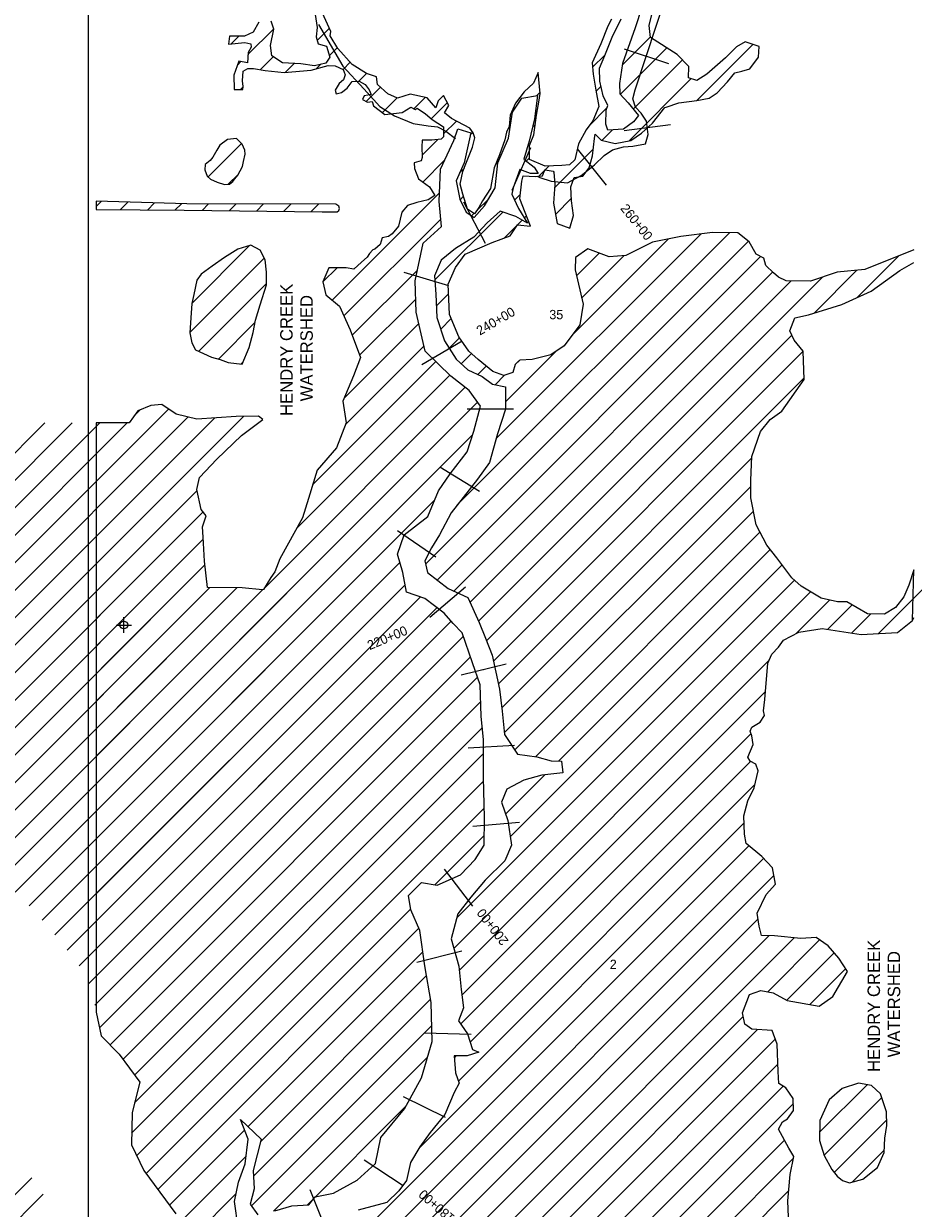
# Model space of a CAD drawing. Extents: x 203699 to 220411, y 773522 to 804778.
# Tile 4 of 7: x 209276 to 214998, y 788078 to 795695. Entities that reach past the tile are written whole.
import ezdxf
from ezdxf.enums import TextEntityAlignment as Align

# ---------------------------------------------------------------- set-up
doc = ezdxf.new("R2010")
doc.units = 0
doc.header["$LTSCALE"] = 1000
doc.header["$PDMODE"] = 34
doc.header["$PDSIZE"] = 50
doc.linetypes.add('STREAM', pattern=[0])
doc.layers.get('0').update_dxf_attribs({"linetype": 'CONTINUOUS'})
for name, color, linetype in [('BORDER', 1, 'CONTINUOUS'), ('SEC', 2, 'CONTINUOUS'), ('STATIONS', 7, 'CONTINUOUS'), ('TEXT', 7, 'CONTINUOUS'), ('TRUNKS', 5, 'STREAM'), ('WATER', 4, 'CONTINUOUS'), ('WETDBA', 12, 'CONTINUOUS'), ('WETFILL', 8, 'CONTINUOUS')]:
    doc.layers.add(name, color=color, linetype=linetype)

# ---------------------------------------------------------------- blocks, each defined once
blk = doc.blocks.new('*X')
at = {"color": 0}
for p, q in [((210718.5, 795495.8), (210885, 795662.4)), ((210718.5, 795495.8), (210885, 795662.4)), ((211163.8, 795587.6), (211242.4, 795666.2)), ((211163.8, 795587.6), (211242.4, 795666.2)), ((210611.7, 795565.8), (210660.1, 795614.2)), ((210611.7, 795565.8), (210660.1, 795614.2)), ((213126.1, 795428.5), (213307.7, 795610.1)), ((213126.1, 795428.5), (213307.7, 795610.1)), ((211242, 795489), (211293.6, 795540.5)), ((211242, 795489), (211293.6, 795540.5)), ((212935.9, 795415.1), (213014.2, 795493.5)), ((212935.9, 795415.1), (213014.2, 795493.5)), ((213115.3, 795240.9), (213413.4, 795539.1)), ((213115.3, 795240.9), (213413.4, 795539.1)), ((213604.4, 795199.8), (213966.7, 795562)), ((213604.4, 795199.8), (213966.7, 795562)), ((210651.3, 795428.6), (210673.5, 795450.8)), ((210651.3, 795428.6), (210673.5, 795450.8)), ((210797.8, 795398.4), (210881.8, 795482.3)), ((210797.8, 795398.4), (210881.8, 795482.3)), ((210958.2, 795382), (211015.7, 795439.5)), ((210958.2, 795382), (211015.7, 795439.5)), ((211157, 795404), (211185.1, 795432.1)), ((211157, 795404), (211185.1, 795432.1)), ((211331.1, 795401.3), (211377, 795447.2)), ((211331.1, 795401.3), (211377, 795447.2)), ((213197.6, 795146.5), (213513.3, 795462.2)), ((213197.6, 795146.5), (213513.3, 795462.2)), ((211432.2, 795325.6), (211481.1, 795374.5)), ((211432.2, 795325.6), (211481.1, 795374.5)), ((213168.5, 794940.6), (213569.6, 795341.7)), ((213168.5, 794940.6), (213569.6, 795341.7)), ((210671.4, 795272), (210687.4, 795287.9)), ((210671.4, 795272), (210687.4, 795287.9)), ((211478.9, 795195.5), (211570.8, 795287.4)), ((211478.9, 795195.5), (211570.8, 795287.4)), ((212957.9, 795260.3), (212989.9, 795292.4)), ((212957.9, 795260.3), (212989.9, 795292.4)), ((211583.7, 795123.6), (211676.9, 795216.8)), ((211583.7, 795123.6), (211676.9, 795216.8)), ((211784.9, 795148), (211858.2, 795221.3)), ((211784.9, 795148), (211858.2, 795221.3)), ((211898.3, 795084.6), (212000.8, 795187.1)), ((211898.3, 795084.6), (212000.8, 795187.1)), ((212576.7, 795232.6), (212597.7, 795253.7)), ((212576.7, 795232.6), (212597.7, 795253.7)), ((212912.7, 795038.3), (213028.1, 795153.7)), ((212912.7, 795038.3), (213028.1, 795153.7)), ((211976.8, 794986.4), (212059.5, 795069.1)), ((211976.8, 794986.4), (212059.5, 795069.1)), ((212400.6, 795056.6), (212411.3, 795067.3)), ((212400.6, 795056.6), (212411.3, 795067.3)), ((212549.4, 795028.6), (212567.8, 795047)), ((212549.4, 795028.6), (212567.8, 795047)), ((212149.1, 794981.9), (212164.5, 794997.2)), ((212149.1, 794981.9), (212164.5, 794997.2)), ((212995.5, 794944.4), (213064.1, 795012.9)), ((212995.5, 794944.4), (213064.1, 795012.9)), ((210462.8, 794709.8), (210678.1, 794925.1)), ((210462.8, 794709.8), (210678.1, 794925.1)), ((211839.1, 794848.7), (211940.5, 794950)), ((211839.1, 794848.7), (211940.5, 794950)), ((212691, 794639.9), (212939.7, 794888.6)), ((212691, 794639.9), (212939.7, 794888.6)), ((211788.2, 794797.7), (211791.1, 794800.7)), ((211788.2, 794797.7), (211791.1, 794800.7)), ((211843.9, 794676.7), (211983.6, 794816.3)), ((211843.9, 794676.7), (211983.6, 794816.3)), ((212310.7, 794789.9), (212330.6, 794809.8)), ((212310.7, 794789.9), (212330.6, 794809.8)), ((212509.3, 794811.7), (212530.1, 794832.5)), ((212509.3, 794811.7), (212530.1, 794832.5)), ((210591.9, 794662.1), (210657.4, 794727.6)), ((210591.9, 794662.1), (210657.4, 794727.6)), ((212080.3, 794736.3), (212110.6, 794766.6)), ((212080.3, 794736.3), (212110.6, 794766.6)), ((212589.4, 794715.1), (212654.1, 794779.8)), ((212589.4, 794715.1), (212654.1, 794779.8)), ((211261.5, 793917.5), (211950.4, 794606.4)), ((211261.5, 793917.5), (211950.4, 794606.4)), ((212083.7, 794562.9), (212105.8, 794585.1)), ((212083.7, 794562.9), (212105.8, 794585.1)), ((212434.1, 794559.7), (212470.6, 794596.3)), ((212434.1, 794559.7), (212470.6, 794596.3)), ((212696.8, 794468.9), (212800, 794572.1)), ((212696.8, 794468.9), (212800, 794572.1)), ((209742.3, 794519.6), (209774.6, 794551.9)), ((209897.8, 794498.4), (209946.5, 794547.1)), ((210073.2, 794496.9), (210118.4, 794542.2)), ((210248.5, 794495.5), (210290.4, 794537.3)), ((210423.4, 794493.6), (210465.9, 794536.1)), ((210598.1, 794491.5), (210642.4, 794535.8)), ((210772.8, 794489.5), (210818.9, 794535.6)), ((210947.6, 794487.4), (210995.4, 794535.3)), ((211122.3, 794485.4), (211172, 794535.1)), ((212190.3, 794492.8), (212267.4, 794569.8)), ((212190.3, 794492.8), (212267.4, 794569.8)), ((211336.3, 793815.5), (211958.9, 794438.1)), ((211336.3, 793815.5), (211958.9, 794438.1)), ((211921.3, 794046.9), (212358.1, 794483.8)), ((211921.3, 794046.9), (212358.1, 794483.8)), ((212157.2, 794459.7), (212172, 794474.4)), ((212157.2, 794459.7), (212172, 794474.4)), ((212367.5, 794316.4), (212483, 794431.9)), ((212367.5, 794316.4), (212483, 794431.9)), ((212496.2, 794445.1), (212510.1, 794458.9)), ((212496.2, 794445.1), (212510.1, 794458.9)), ((212065.4, 792600), (213815.3, 794350)), ((212065.4, 792600), (213815.3, 794350)), ((212786.5, 794381.8), (212790.8, 794386.2)), ((212786.5, 794381.8), (212790.8, 794386.2)), ((210359, 793898.9), (210728.3, 794268.2)), ((210359, 793898.9), (210728.3, 794268.2)), ((211861.7, 792219.6), (213938.2, 794296.1)), ((211861.7, 792219.6), (213938.2, 794296.1)), ((212314, 793025.4), (213631, 794342.4)), ((212314, 793025.4), (213631, 794342.4)), ((212802, 793690.3), (213422, 794310.2)), ((212802, 793690.3), (213422, 794310.2)), ((211936.2, 792117.3), (214016.5, 794197.6)), ((211936.2, 792117.3), (214016.5, 794197.6)), ((212831.6, 794073.4), (212978.2, 794220)), ((212831.6, 794073.4), (212978.2, 794220)), ((212864.9, 793929.9), (213139.5, 794204.5)), ((212864.9, 793929.9), (213139.5, 794204.5)), ((214637.2, 793934.4), (214905.2, 794202.4)), ((214637.2, 793934.4), (214905.2, 794202.4)), ((210345.6, 793708.7), (210823.8, 794186.9)), ((210345.6, 793708.7), (210823.8, 794186.9)), ((211201.4, 794034.1), (211291.9, 794124.6)), ((211201.4, 794034.1), (211291.9, 794124.6)), ((211389, 793691.4), (211808.7, 794111.1)), ((211389, 793691.4), (211808.7, 794111.1)), ((212042.4, 792046.8), (214094.5, 794098.8)), ((212042.4, 792046.8), (214094.5, 794098.8)), ((212146.2, 791973.7), (214213.5, 794041.1)), ((212146.2, 791973.7), (214213.5, 794041.1)), ((212202.4, 791853.1), (214414.8, 794065.6)), ((212202.4, 791853.1), (214414.8, 794065.6)), ((214360.1, 793834.1), (214635.1, 794109.1)), ((214360.1, 793834.1), (214635.1, 794109.1)), ((210401.9, 793588.2), (210837.7, 794024)), ((210401.9, 793588.2), (210837.7, 794024)), ((211436.9, 793562.6), (211797.8, 793923.5)), ((211436.9, 793562.6), (211797.8, 793923.5)), ((211930.9, 793879.8), (212009.3, 793958.1)), ((211930.9, 793879.8), (212009.3, 793958.1)), ((210528.3, 793537.9), (210763.9, 793773.5)), ((210528.3, 793537.9), (210763.9, 793773.5)), ((211335.3, 793284.2), (211817.5, 793766.4)), ((211335.3, 793284.2), (211817.5, 793766.4)), ((211958.9, 793731), (212026.9, 793799)), ((211958.9, 793731), (212026.9, 793799)), ((212013.1, 793608.4), (212080.3, 793675.6)), ((212013.1, 793608.4), (212080.3, 793675.6)), ((212253.6, 791727.6), (214217.7, 793691.7)), ((212253.6, 791727.6), (214217.7, 793691.7)), ((211345.5, 793117.6), (211850.1, 793622.2)), ((211345.5, 793117.6), (211850.1, 793622.2)), ((212297.6, 791594.8), (214290.9, 793588.2)), ((212297.6, 791594.8), (214290.9, 793588.2)), ((212374.7, 793262.9), (212697.3, 793585.6)), ((212374.7, 793262.9), (212697.3, 793585.6)), ((210673.3, 793506.1), (210688.5, 793521.3)), ((210673.3, 793506.1), (210688.5, 793521.3)), ((211134.4, 792729.7), (211926.8, 793522.1)), ((211134.4, 792729.7), (211926.8, 793522.1)), ((212090, 793508.5), (212156.4, 793574.9)), ((212090, 793508.5), (212156.4, 793574.9)), ((212437.7, 793502.7), (212461.5, 793526.5)), ((212437.7, 793502.7), (212461.5, 793526.5)), ((211031.3, 792449.8), (212016.8, 793435.4)), ((211031.3, 792449.8), (212016.8, 793435.4)), ((212197.8, 793439.6), (212251.2, 793493)), ((212197.8, 793439.6), (212251.2, 793493)), ((212308, 793373), (212368.8, 793433.8)), ((212308, 793373), (212368.8, 793433.8)), ((210826.5, 792068.3), (212114.6, 793356.3)), ((210826.5, 792068.3), (212114.6, 793356.3)), ((212329.9, 791450.4), (214296.5, 793417)), ((212329.9, 791450.4), (214296.5, 793417)), ((208931.8, 791941.4), (210207.7, 793217.2)), ((209131.6, 790196.6), (212195.9, 793260.9)), ((209742.3, 790807.3), (212195.9, 793260.9)), ((209742.3, 792751.9), (210207.7, 793217.2)), ((209985.6, 793172), (210025.5, 793211.9)), ((209985.6, 793172), (210025.5, 793211.9)), ((208702.1, 792242), (209589, 793128.9)), ((208757.3, 792473.9), (209412.7, 793129.4)), ((208786.5, 792149.6), (209765.2, 793128.3)), ((208845.3, 792031.6), (209941.5, 793127.8)), ((209023.9, 791856.7), (210332.9, 793165.6)), ((209082.7, 791738.6), (210503.1, 793159.1)), ((209132.1, 791611.3), (210690.2, 793169.4)), ((209742.3, 792221.5), (210690.2, 793169.4)), ((209742.3, 792575.1), (210332.9, 793165.6)), ((209742.3, 792398.3), (210503.1, 793159.1)), ((209742.3, 793105.4), (209765.2, 793128.3)), ((209742.3, 792928.6), (209941.5, 793127.8)), ((209222.2, 790110.4), (212165.5, 793053.7)), ((209742.3, 790630.6), (212165.5, 793053.7)), ((212351, 791294.7), (213959.9, 792903.6)), ((212351, 791294.7), (213959.9, 792903.6)), ((208858.1, 791160.6), (210391.6, 792694)), ((209742.3, 792044.8), (210391.6, 792694)), ((212367.8, 791134.7), (213952.6, 792719.5)), ((212367.8, 791134.7), (213952.6, 792719.5)), ((209312.1, 790023.5), (211918.7, 792630.1)), ((209742.3, 790453.8), (211918.7, 792630.1)), ((208070.8, 790196.5), (210430.8, 792556.5)), ((209742.3, 791868), (210430.8, 792556.5)), ((212434.2, 791024.3), (213970.3, 792560.4)), ((212434.2, 791024.3), (213970.3, 792560.4)), ((208262.4, 790211.3), (210430.8, 792379.7)), ((209742.3, 791691.2), (210430.8, 792379.7)), ((212567.9, 790981.2), (214012.2, 792425.6)), ((212567.9, 790981.2), (214012.2, 792425.6)), ((212717.3, 790953.8), (214077.6, 792314.1)), ((212717.3, 790953.8), (214077.6, 792314.1)), ((208475.3, 790247.4), (210442.3, 792214.4)), ((209394.7, 789929.3), (211696.3, 792231)), ((209742.3, 790277), (211696.3, 792231)), ((209742.3, 791514.4), (210442.3, 792214.4)), ((212406.3, 790466.1), (214155, 792214.8)), ((212406.3, 790466.1), (214155, 792214.8)), ((214773.4, 791772.6), (215257.3, 792256.4)), ((208679.3, 790274.6), (210473.6, 792069)), ((208867.6, 790286.1), (210648.3, 792066.8)), ((209477.3, 789835.2), (211729.6, 792087.5)), ((209742.3, 790100.2), (211729.6, 792087.5)), ((209742.3, 791337.7), (210473.6, 792069)), ((209742.3, 791160.9), (210648.3, 792066.8)), ((212061.4, 789944.4), (214233.6, 792116.6)), ((212061.4, 789944.4), (214233.6, 792116.6)), ((209003.8, 790245.6), (210812.2, 792054)), ((209555.6, 789736.7), (211827, 792008.2)), ((209742.3, 790984.1), (210812.2, 792054)), ((209742.3, 789923.4), (211827, 792008.2)), ((212042.8, 789749), (214336.2, 792042.4)), ((212042.8, 789749), (214336.2, 792042.4)), ((214244.9, 791774.3), (214459.1, 791988.6)), ((214244.9, 791774.3), (214459.1, 791988.6)), ((214773.4, 791772.6), (214997.1, 791996.2)), ((209633, 789637.3), (211934.6, 791939)), ((209742.3, 789746.7), (211934.6, 791939)), ((214446.9, 791799.6), (214605.3, 791958)), ((214446.9, 791799.6), (214605.3, 791958)), ((209693.1, 789520.6), (212025.4, 791852.9)), ((209742.3, 789569.9), (212025.4, 791852.9)), ((214600.4, 791776.3), (214724.5, 791900.4)), ((214600.4, 791776.3), (214724.5, 791900.4)), ((209732.9, 789383.7), (212104.8, 791755.6)), ((209742.3, 789393.1), (212104.8, 791755.6)), ((209764.1, 789238.1), (212149.7, 791623.7)), ((209764.1, 789238.1), (212149.7, 791623.7)), ((212077.5, 789606.9), (214072.2, 791601.6)), ((212077.5, 789606.9), (214072.2, 791601.6)), ((209832, 789129.2), (212194.9, 791492.2)), ((209832, 789129.2), (212194.9, 791492.2)), ((212095.2, 789447.9), (214048.6, 791401.3)), ((212095.2, 789447.9), (214048.6, 791401.3)), ((209915.3, 789035.7), (212215.7, 791336.2)), ((209915.3, 789035.7), (212215.7, 791336.2)), ((209990, 788933.6), (212226.5, 791170.2)), ((209990, 788933.6), (212226.5, 791170.2)), ((212086.7, 789262.6), (213954.5, 791130.4)), ((212086.7, 789262.6), (213954.5, 791130.4)), ((209988.9, 788755.8), (212234.2, 791001.1)), ((209988.9, 788755.8), (212234.2, 791001.1)), ((212147.5, 789146.6), (213951.5, 790950.6)), ((212147.5, 789146.6), (213951.5, 790950.6)), ((212375.9, 790612.5), (212628, 790864.6)), ((212375.9, 790612.5), (212628, 790864.6)), ((209970.6, 788560.7), (212233.8, 790824)), ((209970.6, 788560.7), (212233.8, 790824)), ((212072.9, 788895.3), (213980.1, 790802.5)), ((212072.9, 788895.3), (213980.1, 790802.5)), ((210002.7, 788416), (212238.3, 790651.6)), ((210002.7, 788416), (212238.3, 790651.6)), ((211819.2, 788464.7), (213910.5, 790556.1)), ((211819.2, 788464.7), (213910.5, 790556.1)), ((211921.1, 790157.7), (212239.1, 790475.7)), ((211921.1, 790157.7), (212239.1, 790475.7)), ((210944, 787412.8), (213940.6, 790409.4)), ((210944, 787412.8), (213940.6, 790409.4)), ((210876.8, 787168.8), (214035.5, 790327.5)), ((210876.8, 787168.8), (214035.5, 790327.5)), ((210830.3, 786945.6), (214101.7, 790217)), ((210830.3, 786945.6), (214101.7, 790217)), ((210063.7, 788300.3), (211766.1, 790002.7)), ((210063.7, 788300.3), (211766.1, 790002.7)), ((210838.2, 786776.7), (213999.4, 789937.8)), ((210838.2, 786776.7), (213999.4, 789937.8)), ((210138.7, 788198.5), (211818.3, 789878.1)), ((210138.7, 788198.5), (211818.3, 789878.1)), ((210870.3, 786632), (214068.8, 789830.5)), ((210870.3, 786632), (214068.8, 789830.5)), ((210913.8, 786498.7), (214232.4, 789817.3)), ((210913.8, 786498.7), (214232.4, 789817.3)), ((214061.7, 789469.8), (214395.8, 789803.9)), ((214061.7, 789469.8), (214395.8, 789803.9)), ((210718.6, 788601.6), (211844, 789727.1)), ((210718.6, 788601.6), (211844, 789727.1)), ((214184.3, 789415.7), (214489.8, 789721.2)), ((214184.3, 789415.7), (214489.8, 789721.2)), ((210798.6, 788504.8), (211867.6, 789573.9)), ((210798.6, 788504.8), (211867.6, 789573.9)), ((214332.8, 789387.4), (214563, 789617.6)), ((214332.8, 789387.4), (214563, 789617.6)), ((210753.8, 788283.2), (211893.5, 789423)), ((210753.8, 788283.2), (211893.5, 789423)), ((210740.6, 788093.3), (211901.1, 789253.8)), ((210740.6, 788093.3), (211901.1, 789253.8)), ((210999.4, 786407.5), (213903.8, 789311.9)), ((210999.4, 786407.5), (213903.8, 789311.9)), ((211067.5, 786298.9), (213995.8, 789227.2)), ((211067.5, 786298.9), (213995.8, 789227.2)), ((211121.9, 786176.5), (214110.7, 789165.2)), ((211121.9, 786176.5), (214110.7, 789165.2)), ((210882.5, 788058.4), (211874.5, 789050.4)), ((210882.5, 788058.4), (211874.5, 789050.4)), ((212046.4, 789045.6), (212058.4, 789057.6)), ((212046.4, 789045.6), (212058.4, 789057.6)), ((211166.4, 786044.2), (214126.6, 789004.4)), ((211166.4, 786044.2), (214126.6, 789004.4)), ((211232.1, 785933.1), (214161.6, 788862.6)), ((211232.1, 785933.1), (214161.6, 788862.6)), ((214395.9, 788566.6), (214701.4, 788872.1)), ((214395.9, 788566.6), (214701.4, 788872.1)), ((214424.7, 788418.6), (214795.2, 788789.2)), ((214424.7, 788418.6), (214795.2, 788789.2)), ((211101.2, 788100.3), (211734.8, 788733.9)), ((211101.2, 788100.3), (211734.8, 788733.9)), ((212926.6, 787450.9), (214226.9, 788751.1)), ((212926.6, 787450.9), (214226.9, 788751.1)), ((214490, 788307.2), (214826.7, 788643.8)), ((214490, 788307.2), (214826.7, 788643.8)), ((210213.7, 788096.7), (210696.6, 788579.6)), ((210213.7, 788096.7), (210696.6, 788579.6)), ((212976.4, 787323.9), (214169, 788516.5)), ((212976.4, 787323.9), (214169, 788516.5)), ((210291.4, 787997.6), (210707, 788413.2)), ((210291.4, 787997.6), (210707, 788413.2)), ((214605.7, 788246.1), (214811.7, 788452.1)), ((214605.7, 788246.1), (214811.7, 788452.1)), ((212995.1, 787165.8), (214228.3, 788399)), ((212995.1, 787165.8), (214228.3, 788399)), ((208845.3, 787789), (209329.6, 788273.2)), ((212922.5, 786916.5), (214197.2, 788191.1)), ((212922.5, 786916.5), (214197.2, 788191.1)), ((208895.7, 787662.6), (209401.9, 788168.8)), ((210372.1, 787901.6), (210643.6, 788173.1)), ((210372.1, 787901.6), (210643.6, 788173.1))]:
    blk.add_line(p, q, dxfattribs=at)

msp = doc.modelspace()

# ---------------------------------------------------------------- linework, layer by layer
at = {"layer": 'BORDER', "color": 0, "const_width": 10}
msp.add_lwpolyline([(220152.3, 784002.6), (220152.3, 800002.6), (209692.3, 800002.6), (209692.3, 784002.6)], close=True, dxfattribs=at)
at = {"layer": 'SEC', "color": 0}
msp.add_point((209920.2, 791827.9), dxfattribs=at)
at = {"layer": 'STATIONS', "color": 0}
for p, q in [((213138.8, 795533.9), (213423.8, 795440)), ((213281.2, 795487), (213281.3, 795486.9)), ((213138.6, 795008.7), (213436.2, 795047)), ((213287.4, 795027.8), (213287.4, 795027.9)), ((212535.3, 794897.1), (212416, 794621.9)), ((212835.9, 794889.9), (213023.5, 794655.8)), ((212475.7, 794759.5), (212475.6, 794759.4)), ((212929.6, 794772.9), (212929.7, 794772.8)), ((212105, 794549.6), (212243.7, 794283.6)), ((212174.3, 794416.7), (212174.4, 794416.6)), ((211721.8, 794097.3), (212009.4, 794012.1)), ((211865.6, 794054.7), (211865.7, 794054.7)), ((211836.7, 793503.6), (212095.8, 793654.8)), ((211966.2, 793579.2), (211966.3, 793579.2)), ((212127.8, 793218.6), (212427.8, 793218.6)), ((212277.7, 793218.6), (212277.8, 793218.6)), ((211952.4, 792845.9), (212208.1, 792688.8)), ((212080.2, 792767.4), (212080.3, 792767.3)), ((211680.8, 792436), (211928, 792266)), ((211804.4, 792351), (211804.5, 792351)), ((211889.2, 791879.7), (212117.6, 792074.3)), ((212003.4, 791977), (212003.5, 791977)), ((212089.2, 791507.2), (212380.7, 791577.9)), ((212234.9, 791542.5), (212235, 791542.6)), ((212134.4, 791038.5), (212433.9, 791054.7)), ((212284.1, 791046.6), (212284.2, 791046.6)), ((212166, 790534.6), (212464.9, 790560.6)), ((212315.4, 790547.6), (212315.5, 790547.6)), ((211981, 790257.8), (212163.9, 790020)), ((212072.4, 790138.9), (212072.5, 790138.8)), ((211804.2, 789660.2), (212095.2, 789733)), ((211949.6, 789696.6), (211949.7, 789696.6)), ((211854.7, 789206.7), (212154.6, 789197)), ((212004.6, 789201.9), (212004.7, 789201.9)), ((211718.1, 788796.5), (211987.5, 788664.6)), ((211852.8, 788730.6), (211852.9, 788730.5)), ((211465.3, 788388.2), (211716.2, 788223.8)), ((211590.7, 788306), (211590.8, 788306)), ((211116.5, 788199.3), (211227.9, 787920.8))]:
    msp.add_line(p, q, dxfattribs=at)
at = {"layer": 'TRUNKS', "color": 0}
for points in [[(212578.4, 794714.9), (212597, 794706.9), (212669.1, 794682.9), (212773.9, 794672.1), (212861.2, 794718), (212948.4, 794787.9), (213009.5, 794846.9), (213064.1, 794884.1), (213133.9, 794903.8), (213195.1, 794908.2), (213275.8, 794921.4), (213293.3, 794982.5), (213282.3, 795067.6), (213247.3, 795120), (213212.3, 795157.1), (213194.8, 795211.7), (213210.1, 795270.6), (213822.1, 797129.1)], [(211172.7, 795690.4), (211330.1, 795422), (211463.4, 795275.8), (211566.1, 795162.3), (211662.2, 795103.5), (211782.3, 795053.4), (211878.4, 795038.1), (211937.4, 795031.6), (211992, 795003.3), (212053.2, 794957.5)]]:
    msp.add_lwpolyline(points, dxfattribs=at)
at = {"layer": 'WATER', "color": 0}
for points in [[(210892, 788060.5), (211001, 788093.3), (211109.9, 788100.9), (211152.1, 788150.9), (211269.5, 788175.2), (211420.7, 788258), (211538.7, 788366), (211573.3, 788533.3), (211725.2, 788716.5), (211835.3, 788916.7), (211903.9, 789150.7), (211897.1, 789401.9), (211856.8, 789636.6), (211824.8, 789862.9), (211767.1, 789997.2), (211751, 790089.4), (211835.2, 790172.6), (211935.6, 790155.2), (212086.7, 790221.2), (212179.5, 790321), (212238.7, 790412.8), (212239.9, 790588.6), (212233.2, 790848.2), (212234.8, 791091), (212219.1, 791241.8), (212212, 791442.8), (212162.7, 791585.4), (212097, 791778.4), (212038.8, 791837.4), (211980.6, 791904.8), (211855.6, 791997.7), (211738.7, 792040.4), (211714.4, 792166.1), (211681.7, 792283.5), (211724.4, 792408.9), (211875.8, 792525.1), (211943.9, 792692.1), (212020, 792800.4), (212129.8, 792942), (212172.5, 793075.7), (212215.4, 793234.5), (212140.7, 793335.5), (212024.1, 793428.4), (211857.7, 793588.5), (211800.8, 793840.1), (211793.7, 794041.1), (211845.6, 794283.6), (211963.5, 794391.6), (211947.8, 794550.8), (211957.5, 794760.1), (212042.5, 794943.7), (212068.1, 795018.9), (212151.6, 794993.2), (212108.5, 794800.9), (212057.5, 794684.1), (212081.9, 794566.7), (212123.2, 794482.7), (212173.2, 794448.9), (212240.7, 794523.8), (212308.4, 794640.5), (212326.2, 794799.5), (212394.2, 794958.1), (212420.4, 795125.4), (212479.7, 795217.1), (212580.2, 795233.2), (212562.5, 795082.6), (212528.1, 794940.5), (212493.8, 794823.5), (212560.5, 794772.8), (212585.3, 794730.8), (212535.1, 794731.1), (212468.3, 794756.7), (212425.6, 794639.8), (212417, 794598), (212458.2, 794505.6), (212516.2, 794413.1), (212441.2, 794455.5), (212340.9, 794489.6), (212256.7, 794414.8), (212172.4, 794323.3), (212054.6, 794248.7), (211962.1, 794173.9), (211919.5, 794073.7), (211927.1, 793956.5), (211934.5, 793805.7), (211983.8, 793654.7), (212058.3, 793537), (212133.2, 793469.5), (212225.1, 793427), (212291.7, 793376.4), (212375.3, 793359.1), (212374.4, 793216.7), (212323.1, 793058), (212271.7, 792874.1), (212195.6, 792765.8), (212102.7, 792649.2), (212026.7, 792549.2), (211950.4, 792407.4), (211899.6, 792324), (211857.2, 792240.5), (211873.5, 792165.1), (212006.8, 792063.7), (212132, 792004.3), (212206.3, 791844.7), (212247.5, 791744), (212288.6, 791634.8), (212337.4, 791416.8), (212353.2, 791274.4), (212369, 791123.6), (212451.9, 790997.4), (212577.4, 790979.9), (212669.3, 790954.1), (212736.3, 790953.7), (212744.1, 790878.3), (212610.1, 790862.4), (212492.6, 790829.7), (212383.4, 790771.8), (212349.4, 790688.3), (212390.5, 790570.8), (212414.5, 790411.6), (212372, 790311.4), (212245.6, 790186.6), (212152.8, 790078.4), (212068.3, 789970.1), (212025.4, 789811.3), (212074.5, 789635.2), (212090.3, 789484.4), (212106.2, 789367), (212072.2, 789283.5), (212130.3, 789199.4), (212163.1, 789098.7), (212204.8, 789081.7), (212129.3, 789057.1), (212045.6, 789057.6), (212053.2, 788948.7), (212077.9, 788881.6), (212044.1, 788823.2), (211984.5, 788681.3), (211891.6, 788564.7), (211824.1, 788473), (211764.8, 788372.9), (211738.9, 788255.9), (211688.2, 788189.2), (211612.4, 788114.4), (211427.8, 788065.3)], [(210656.8, 787953.2), (210632.8, 788120.8), (210658.7, 788246.2), (210701.4, 788363.2), (210719.2, 788522.1), (210669.8, 788648.1), (210802.9, 788521.6), (210751.3, 788321), (210758.9, 788203.7), (210733.2, 788103.4), (210783, 788036.1)]]:
    msp.add_lwpolyline(points, dxfattribs=at)
at = {"layer": 'WETDBA', "color": 0}
for points in [[(215002.3, 794241.7), (214686.3, 794113.8), (214508.4, 794097.4), (214337.7, 794039.4), (214180.8, 794041.5), (214130.8, 794065.7), (214099.9, 794093.9), (214049.3, 794139.7), (214036.2, 794186.6), (213987.8, 794213.6), (213943.3, 794292.1), (213869.2, 794349.3), (213706.3, 794351.5), (213502.1, 794327), (213321.9, 794289.2), (213148.9, 794205.2), (213042.3, 794196.3), (212905.1, 794247.1), (212825.1, 794190.8), (212822.5, 794112.6), (212873.9, 793890.7), (212852.8, 793759.3), (212752.4, 793622.6), (212666.9, 793565.1), (212547.2, 793536.2), (212467.5, 793532.2), (212438.2, 793504.4), (212423.1, 793451.1), (212363.8, 793432.2), (212294.1, 793458.6), (212199.1, 793534.8), (212140.5, 793589.9), (212076.1, 793681.5), (212015.5, 793826), (212006.3, 794019.9), (212054, 794128.1), (212116.5, 794212.8), (212290.6, 794288.8), (212406.3, 794330.3), (212452.6, 794401.2), (212535.8, 794393.1), (212467.3, 794568.3), (212481, 794682.5), (212489.4, 794717), (212565.3, 794713.1), (212612.3, 794717), (212623.1, 794743.8), (212630.8, 794755.7), (212681.4, 794746.7), (212685.9, 794739.6), (212692.5, 794661.2), (212683.6, 794540.4), (212707.4, 794411.1), (212789.3, 794380.8), (212812.4, 794461.3), (212800.9, 794555), (212796.1, 794646), (212817.8, 794705.4), (212873.1, 794715.2), (212914.4, 794767.6), (212934.6, 794844.2), (212947.7, 794957.7), (212952.6, 794985.4), (212990.5, 794945.5), (213081.2, 794925.6), (213181.6, 794942.9), (213249.2, 794991.4), (213320.9, 795055.9), (213400.5, 795156.9), (213408.1, 795157.9), (213490, 795187.1), (213606.7, 795200), (213685.4, 795216), (213736.5, 795249.3), (213802.4, 795320.7), (213850, 795378.3), (213895.9, 795389.3), (213947.8, 795405.5), (214001.9, 795479.5), (214007.7, 795548.2), (213917.9, 795578.5), (213860.6, 795546.7), (213789.5, 795476.3), (213670.8, 795370.1), (213605.9, 795330), (213552.8, 795347.2), (213555.1, 795418.8), (213478.9, 795497.9), (213308.2, 795605.4), (213299.8, 795683.7), (213391.7, 796059.1)], [(213341.4, 796075.4), (213210.3, 795668.7), (213127.6, 795438.5), (213107.7, 795310.3), (213111.7, 795244.8), (213165.3, 795187.1), (213230.9, 795104.8), (213199.1, 795064.1), (213133.5, 795017.1), (213032.6, 795011.1), (213021.2, 795049.4), (213022.9, 795139.6), (213033.6, 795169), (213003.6, 795231.3), (212982.4, 795325.9), (212980.4, 795408.8), (213013.4, 795491.4), (213062.1, 795608.2), (213119, 795725.7)], [(211151.1, 795754.8), (211163.5, 795670.4), (211158, 795610), (211169.7, 795564.8), (211224.4, 795550.7), (211244.5, 795480.5), (211220.5, 795440.1), (211146.6, 795423.4), (211057.9, 795437.5), (210941.4, 795442.9), (210871.9, 795488.9), (210863, 795555.6), (210885.7, 795660.5), (210868.3, 795710.6)], [(213057.8, 795725), (213033.4, 795678.8), (212988.7, 795566.3), (212933.4, 795443.8), (212939.8, 795370.1), (212956.6, 795267.7), (212975.8, 795161.6), (212936.4, 795069.6), (212893.2, 795012.6), (212844.7, 794923), (212820.8, 794819.8), (212787.2, 794788), (212738.3, 794782.3), (212631.1, 794779.1), (212530.1, 794822.1), (212530.1, 794912.7), (212558.6, 794979.2), (212575.8, 795106), (212592.9, 795202.7), (212598.6, 795245), (212585, 795381.1), (212554.5, 795311.6), (212495.8, 795257.1), (212438.7, 795184.6), (212404.5, 795106), (212398.8, 795033.5), (212381.6, 794997.3), (212370.2, 794948.9), (212336, 794852.3), (212301.7, 794767.7), (212278.9, 794634.8), (212227.5, 794556.2), (212204.6, 794514), (212176.1, 794471.7), (212130.4, 794501.9), (212101.9, 794598.5), (212084.3, 794663), (212101.9, 794743.5), (212124.7, 794803.9), (212163.8, 794901.9), (212177.4, 794960), (212167.8, 794992.6), (212146.1, 795023.2), (212027.1, 795086.2), (211983.2, 795121), (212010.2, 795169.7), (211975.7, 795233.5), (211941.2, 795198.2), (211927.7, 795153.9), (211872.5, 795218.1), (211761.6, 795242.7), (211680.3, 795215.2), (211618.4, 795244.4), (211553.1, 795303.3), (211545.7, 795352.5), (211480.7, 795374.7), (211389.7, 795433.4), (211297, 795534.8), (211248.1, 795617.2), (211252.4, 795644.6), (211187.1, 795785.7)], [(210788.1, 795703.8), (210752.1, 795639.9), (210697.3, 795613.7), (210599.2, 795615.1), (210593.2, 795564.2), (210699.1, 795573.2), (210737.3, 795564.6), (210739.3, 795543.4), (210719.2, 795509.1), (210715.7, 795443.9), (210659.9, 795453.1), (210628.5, 795363.9), (210630.3, 795272.8), (210686.7, 795271.6), (210687.6, 795291.6), (210683.5, 795326.9), (210687.5, 795390), (210717.4, 795406.5), (210754.9, 795405.8), (210828.8, 795393), (210951.4, 795381.4), (211124.9, 795395.2), (211234.6, 795425.3), (211280, 795424.6), (211331.3, 795401.2), (211343.5, 795367), (211332.7, 795333.5), (211304.5, 795309.8), (211280.4, 795266.8), (211287.2, 795244.4), (211320.9, 795253.1), (211357.8, 795279.9), (211389.9, 795323.7), (211433.8, 795325.7), (211473.1, 795303.1), (211499.4, 795269.5), (211510.3, 795240.5), (211488.8, 795236), (211465.3, 795231.9), (211456.5, 795206.7), (211488.2, 795190.9), (211516.9, 795194.3), (211526.1, 795166.9), (211599.4, 795111.7), (211711.3, 795124.4), (211767, 795157.2), (211794.1, 795143.3), (211806.1, 795151.1), (211860.7, 795115.8), (211904.7, 795079.2), (211975.9, 795032.6), (211977.2, 794967.7), (211960.7, 794951.8), (211902.5, 794946.7), (211839.2, 794945.2), (211837.7, 794902.8), (211839.5, 794833.8), (211832.6, 794813.1), (211788.1, 794799.8), (211789.4, 794764.4), (211815.5, 794697.8), (211886.7, 794645), (211921.5, 794590.2), (211878.7, 794562.4), (211804.5, 794546), (211744.9, 794525), (211708, 794483.1), (211688, 794393.7), (211647.2, 794344.1), (211622.6, 794327.1), (211581.7, 794317), (211568.5, 794275.8), (211535.5, 794244.4), (211521.6, 794240.6), (211500.9, 794218), (211485.9, 794193.3), (211448.1, 794161.6), (211400.4, 794115.4), (211350.1, 794124.4), (211238.3, 794124.8), (211201.1, 794035.4), (211220.7, 793951.4), (211308, 793879), (211375.8, 793726.9), (211442.1, 793548.7), (211396.9, 793430.7), (211328.6, 793268.3), (211349.5, 793128.2), (211288.8, 792966.8), (211163.5, 792823.9), (211107.3, 792642.1), (211068.8, 792517.9), (210923, 792253.6), (210892.1, 792171.3), (210866.4, 792134.4), (210819.7, 792057.1), (210812.1, 792054), (210681.2, 792066.4), (210458.8, 792069.1), (210439.5, 792238.4), (210430, 792392.1), (210426.2, 792458.7), (210451, 792530.7), (210418.7, 792571.9), (210390.5, 792698.9), (210407.6, 792776.1), (210517.9, 792895.2), (210676.6, 793047.2), (210814.5, 793149.6), (210786, 793170.7), (210643.4, 793168.8), (210389.9, 793151.3), (210257.8, 793184.5), (210164, 793245.8), (210094.8, 793239.1), (210010, 793205.7), (209953.8, 793127.8), (209742.3, 793128.4), (209742.3, 789339.7), (209775, 789187.2), (209890.6, 789069.4), (210022.7, 788888.9), (209973.1, 788693.3), (209969.1, 788485.2), (210049.4, 788319.7), (210253.9, 788042.2)], [(214993.2, 791857.7), (215002.3, 792183.4), (214970.5, 792084.7), (214936.9, 792009.2), (214883, 791941.3), (214813.2, 791898.4), (214703.5, 791900.8), (214571.5, 791977.6), (214510.1, 791976.8), (214406.1, 792000.9), (214276.4, 792077.9), (214217.5, 792131.3), (214120.8, 792260.7), (214055.9, 792340.9), (213988.3, 792472), (213952.9, 792645.8), (213952.5, 792759.7), (213960.3, 792911.4), (214016.2, 793073.2), (214078.5, 793149.7), (214153.5, 793202.3), (214296.8, 793407), (214290.9, 793589.7), (214233, 793660), (214204.1, 793719.9), (214236.8, 793802.6), (214323.6, 793822.7), (214538.6, 793890), (214727.2, 793975), (214910.7, 794108.1), (215002.3, 794160.1)], [(214203.1, 787862.5), (214191, 788125.2), (214207, 788295.3), (214230.7, 788410.8), (214196.9, 788463.4), (214131.8, 788587.3), (214156.8, 788633), (214188.9, 788653.1), (214228.5, 788706.7), (214225.6, 788783.9), (214179, 788851.2), (214133.9, 788880.9), (214128.2, 788958), (214122.1, 789133.7), (214090.3, 789221.6), (213959.3, 789229.4), (213915.6, 789261.5), (213898.7, 789333.7), (213945, 789452.4), (214018, 789477.1), (214096.1, 789464.1), (214187.8, 789413.7), (214392.4, 789376.6), (214480.4, 789439.9), (214574.1, 789599.7), (214520.4, 789686.2), (214450.4, 789766.2), (214372.7, 789819.9), (214274.4, 789813.5), (214105.8, 789828.8), (214020.9, 789832.8), (214006.2, 789892.3), (213993.6, 789975.6), (214052.2, 790095.8), (214112.6, 790161), (214091.8, 790267.7), (214023.4, 790340.3), (213924, 790423.2), (213912.4, 790483.9), (213909.3, 790601.1), (213933.7, 790697.9), (213975.5, 790781.6), (213999.8, 790891.1), (213986.4, 790933.4), (213948.7, 790952), (213933.1, 790978.3), (213968.2, 791060.3), (213960.3, 791116.2), (213948.1, 791145.8), (213960.3, 791171.7), (214012.6, 791204.1), (214040.9, 791245.6), (214035.3, 791276.2), (214044.2, 791349.2), (214063.7, 791582.1), (214089.5, 791641.8), (214130.9, 791685.3), (214162.8, 791731.4), (214261.6, 791783.1), (214412.7, 791804.8), (214663.5, 791766.7), (214895.8, 791779.1), (214993.2, 791857.7), (215002.3, 791876.5)]]:
    msp.add_lwpolyline(points, dxfattribs=at)
for points in [[(210684.7, 794776.4), (210690.6, 794808.6), (210701.2, 794856.3), (210698.6, 794882.7), (210682.4, 794921), (210645.5, 794956.7), (210587, 794949.4), (210537.2, 794913.5), (210517.6, 794881), (210493.9, 794836.9), (210474.9, 794815.1), (210443.1, 794789), (210441.1, 794754.6), (210457, 794715.2), (210478.3, 794695.2), (210520.4, 794676.6), (210568.3, 794660.9), (210599.9, 794662.5), (210620.6, 794680.7), (210634.2, 794696.9), (210653.4, 794720.5)], [(209742.3, 794499.7), (210308.5, 794494.9), (211197, 794484.5), (211293.1, 794484.5), (211302.3, 794493.7), (211306.9, 794507.4), (211302.3, 794521.2), (211284, 794534.9), (210326.3, 794536.3), (209742.3, 794552.8)], [(210681.9, 793505), (210725.7, 793611.8), (210752.2, 793710.2), (210766.7, 793788.3), (210797.3, 793887.5), (210837.7, 794016.6), (210837.7, 794098), (210829.1, 794176.4), (210797.7, 794238), (210737.9, 794271.2), (210654.2, 794244.6), (210568.1, 794192.5), (210488.8, 794135.1), (210417.8, 794085.2), (210389.8, 794045.2), (210370.9, 793954.6), (210358.3, 793895.4), (210351.1, 793804.5), (210345.5, 793706.4), (210357.1, 793641.8), (210380.4, 793597.9), (210432, 793574.7), (210483.9, 793549.8), (210540.1, 793534.7), (210591.1, 793516.3)], [(214673.5, 788264.9), (214767.8, 788341), (214810.8, 788437), (214816, 788529.3), (214827.5, 788610.1), (214825.4, 788697), (214787.5, 788812.9), (214729.3, 788866.7), (214646.6, 788882.8), (214540.2, 788846.9), (214456.9, 788774.2), (214397.9, 788642.8), (214394.5, 788513.9), (214425.2, 788417), (214475, 788326.8), (214508.2, 788283.5), (214543.5, 788256.5), (214587.8, 788241.1)]]:
    msp.add_lwpolyline(points, close=True, dxfattribs=at)

# ---------------------------------------------------------------- block references
at = {"layer": 'WETFILL', "color": 0}
msp.add_blockref('*X', (0, 0), dxfattribs=at)
msp.add_blockref('*X', (0, 0), dxfattribs=at)
msp.add_blockref('*X', (0, 0), dxfattribs=at)
msp.add_blockref('*X', (0, 0), dxfattribs=at)
msp.add_blockref('*X', (0, 0), dxfattribs=at)
msp.add_blockref('*X', (0, 0), dxfattribs=at)
msp.add_blockref('*X', (0, 0), dxfattribs=at)
msp.add_blockref('*X', (0, 0), dxfattribs=at)
msp.add_blockref('*X', (0, 0), dxfattribs=at)
msp.add_blockref('*X', (0, 0), dxfattribs=at)

# ---------------------------------------------------------------- texts
at = {"layer": 'STATIONS', "color": 0}
for s, height, rotation, p in [('270+00', 0.04, 71.77222, (213281.2, 795487)), ('260+00', 0.04, 38.70524, (212929.6, 794772.9)), ('260+00', 60, 308.70524, (213195.2, 794400.6)), ('250+00', 0.04, 27.55346, (212174.3, 794416.7)), ('240+00', 60, 30.14936, (212327.1, 793756.6)), ('240+00', 0.04, 300.25575, (211966.4, 793579.2)), ('230+00', 0.04, 58.4389, (212080.2, 792767.4)), ('220+00', 0.04, 310.4253, (212003.5, 791977.1)), ('220+00', 60, 22.63823, (211626.3, 791718.3)), ('210+00', 0.04, 273.09397, (212284.2, 791046.6)), ('200+00', 0.04, 37.56936, (212072.4, 790138.9)), ('200+00', 60, 127.56936, (212315.9, 789904.7)), ('190+00', 0.04, 88.15244, (212004.6, 789201.9)), ('180+00', 0.04, 56.76902, (211590.6, 788306.1)), ('180+00', 60, 138.88467, (211951.7, 788113.9))]:
    msp.add_text(s, height=height, rotation=rotation, dxfattribs=at).set_placement(p, align=Align.CENTER)
at = {"layer": 'TEXT', "color": 0}
for s, p in [('HENDRY CREEK ', (211006.2, 793172.8)), ('WATERSHED', (211135.8, 793266.7)), ('HENDRY CREEK ', (214784.2, 788954.5)), ('WATERSHED', (214913.8, 789048.3))]:
    msp.add_text(s, height=80, rotation=90, dxfattribs=at).set_placement(p)
for s, p in [('35', (212702, 793794.4)), ('2', (213068.4, 789616.2))]:
    msp.add_text(s, height=60, dxfattribs=at).set_placement(p, align=Align.CENTER)

doc.saveas('drawing.dxf')
